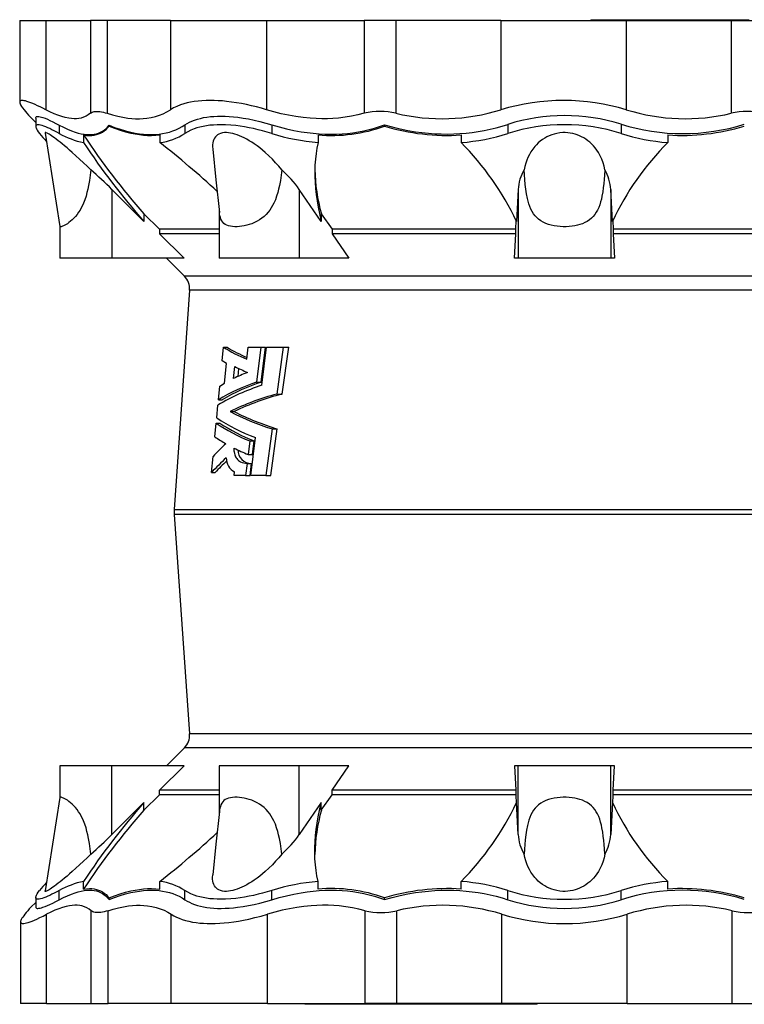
# Model space of a CAD drawing. Extents: x -109 to 1202, y -627 to 726.
# Tile 1 of 5: x -109 to 298, y -627 to -74. Entities that reach past the tile are written whole.
import ezdxf

# ---------------------------------------------------------------- set-up
doc = ezdxf.new("R2010")
doc.units = 0
doc.layers.get('0').update_dxf_attribs({"linetype": 'CONTINUOUS'})

msp = doc.modelspace()

# ---------------------------------------------------------------- linework, layer by layer
at = {"color": 7, "linetype": 'CONTINUOUS'}
for p, q in [((-108.94, -74.91), (-108.94, -120.7)), ((-108.94, -74.91), (-94.31, -74.91)), ((-94.31, -74.91), (-94.31, -124.98)), ((-94.31, -74.91), (-69.31, -74.91)), ((-69.31, -74.91), (-69.31, -126.95)), ((-59.83, -74.91), (-69.31, -74.91)), ((-59.83, -74.91), (-59.83, -126.95)), ((-24.34, -74.91), (-59.83, -74.91)), ((-24.34, -74.91), (-24.34, -124.98)), ((-24.34, -74.91), (29.54, -74.91)), ((29.54, -74.91), (29.54, -124.98)), ((29.54, -74.91), (84.31, -74.91)), ((84.31, -74.91), (84.31, -126.95)), ((102.13, -74.91), (84.31, -74.91)), ((102.13, -74.91), (102.13, -126.95)), ((161.04, -74.91), (102.13, -74.91)), ((161.04, -74.91), (161.04, -124.98)), ((161.04, -74.91), (231.38, -74.91)), ((211.47, -74.41), (211.47, -74.91)), ((211.47, -74.41), (211.7, -74.41)), ((211.7, -74.41), (211.7, -74.91)), ((211.7, -74.41), (214.25, -74.41)), ((214.25, -74.41), (214.25, -74.91)), ((214.25, -74.41), (214.28, -74.41)), ((214.28, -74.41), (214.28, -74.91)), ((214.28, -74.41), (217.76, -74.41)), ((217.76, -74.41), (217.76, -74.91)), ((217.76, -74.41), (218.54, -74.41)), ((218.54, -74.41), (218.54, -74.91)), ((218.54, -74.41), (219.54, -74.41)), ((219.54, -74.41), (219.54, -74.91)), ((219.54, -74.41), (219.57, -74.41)), ((219.57, -74.41), (219.57, -74.91)), ((219.57, -74.41), (223.04, -74.41)), ((223.04, -74.41), (223.04, -74.91)), ((223.04, -74.41), (223.83, -74.41)), ((223.83, -74.41), (223.83, -74.91)), ((223.83, -74.41), (267.66, -74.41)), ((231.38, -74.91), (231.38, -124.98)), ((231.38, -74.91), (290.3, -74.91)), ((267.66, -74.41), (267.66, -74.91)), ((267.66, -74.41), (268.09, -74.41)), ((268.09, -74.41), (268.09, -74.91)), ((268.09, -74.41), (271.44, -74.41)), ((271.44, -74.41), (271.44, -74.91)), ((271.44, -74.41), (272.53, -74.41)), ((272.53, -74.41), (272.53, -74.91)), ((272.53, -74.41), (300.24, -74.41)), ((290.3, -74.91), (290.3, -126.95)), ((290.3, -74.91), (308.12, -74.91)), ((-103.19, -128.83), (-99.98, -132.04)), ((-99.98, -129.6), (-99.98, -134.26)), ((-86.75, -133.55), (-86.75, -138.24)), ((-58.8, -133.64), (-58.8, -134.13)), ((-16.27, -133.44), (-16.27, -138.24)), ((32.43, -133.37), (32.43, -138.24)), ((95.78, -133.39), (95.78, -134.13)), ((164.89, -133.16), (164.89, -138.24)), ((228.47, -133.05), (228.47, -138.24)), ((-94.14, -142.55), (-93.99, -142.7)), ((-73.1, -139.1), (-73.1, -143.34)), ((-30.41, -139.1), (-30.41, -143.34)), ((58.45, -139.1), (58.45, -143.34)), ((138.68, -139.1), (138.68, -143.34)), ((254.68, -139.1), (254.68, -143.34)), ((-39.21, -187.62), (-57.19, -169.73)), ((-57.19, -169.73), (-57.19, -208.25)), ((60.28, -187.62), (47.93, -169.73)), ((47.93, -169.73), (47.93, -208.25)), ((170.72, -169.73), (169.77, -187.62)), ((170.72, -169.73), (170.72, -208.25)), ((223.59, -187.62), (222.65, -169.73)), ((222.65, -169.73), (222.65, -208.25)), ((2.91, -180.81), (2.91, -208.25)), ((-39.21, -183.37), (-30.47, -192.05)), ((-39.21, -183.37), (-39.21, -187.62)), ((60.28, -183.37), (66.28, -192.05)), ((60.28, -183.37), (60.28, -187.62)), ((169.31, -192.05), (169.57, -187.19)), ((223.8, -187.19), (224.05, -192.05)), ((-86.35, -190.35), (-86.35, -208.25)), ((2.91, -192.05), (-30.47, -192.05)), ((-30.47, -192.05), (-30.47, -194.53)), ((169.31, -192.05), (66.28, -192.05)), ((66.28, -192.05), (66.28, -194.53)), ((169.31, -194.53), (169.31, -192.05)), ((327.08, -192.05), (224.05, -192.05)), ((224.05, -192.05), (224.05, -194.53)), ((-30.47, -194.53), (-16.65, -208.25)), ((2.91, -194.53), (-30.47, -194.53)), ((66.28, -194.53), (75.78, -208.25)), ((169.31, -194.53), (66.28, -194.53)), ((168.58, -208.25), (169.31, -194.53)), ((224.05, -194.53), (224.78, -208.25)), ((327.08, -194.53), (224.05, -194.53)), ((-57.19, -208.25), (-86.35, -208.25)), ((-16.65, -208.25), (-57.19, -208.25)), ((-26.67, -208.25), (-16.57, -218.35)), ((47.93, -208.25), (2.91, -208.25)), ((75.78, -208.25), (47.93, -208.25)), ((170.72, -208.25), (168.58, -208.25)), ((222.65, -208.25), (170.72, -208.25)), ((224.78, -208.25), (222.65, -208.25)), ((409.93, -218.35), (-16.57, -218.35)), ((-13.67, -226.12), (-22.28, -349.31)), ((407.03, -226.12), (-13.67, -226.12)), ((4.61, -265.87), (5.34, -258.25)), ((5.34, -258.25), (7.41, -258.25)), ((18.5, -265), (19.25, -258.25)), ((19.25, -258.25), (26.34, -258.25)), ((26.34, -258.25), (23.99, -277.76)), ((26.34, -258.25), (28.98, -258.25)), ((26.58, -277.76), (28.98, -258.25)), ((26.85, -279.6), (29.53, -258.25)), ((29.53, -258.25), (38.96, -258.25)), ((38.96, -258.25), (35.28, -284.48)), ((38.29, -284.48), (42.07, -258.25)), ((38.96, -258.25), (42.07, -258.25)), ((7.02, -267.32), (4.61, -265.87)), ((5.92, -278.49), (7.02, -267.32)), ((11.02, -275.84), (11.72, -269.09)), ((13.85, -270.11), (13.37, -274.74)), ((2.54, -287.7), (3.27, -280.02)), ((3.27, -280.02), (5.92, -278.49)), ((23.99, -277.76), (26.58, -277.76)), ((35.28, -284.48), (38.29, -284.48)), ((1.58, -297.84), (2.26, -290.67)), ((2.54, -287.7), (4.58, -287.7)), ((9.13, -294.25), (11.34, -294.25)), ((0.58, -308.48), (1.3, -300.8)), ((1.3, -300.8), (3.34, -300.8)), ((20.69, -330.25), (23.26, -308.9)), ((32.61, -304.02), (29.1, -330.25)), ((31.97, -330.25), (35.55, -304.02)), ((32.61, -304.02), (35.55, -304.02)), ((20.08, -310.75), (19.19, -318.43)), ((20.08, -310.75), (22.62, -310.75)), ((21.71, -318.43), (22.62, -310.75)), ((-1.3, -328.54), (-0.47, -319.63)), ((19.19, -318.43), (21.71, -318.43)), ((18.61, -323.4), (17.82, -330.25)), ((18.61, -323.4), (21.12, -323.4)), ((20.32, -330.25), (21.12, -323.4)), ((-1.3, -328.54), (0.71, -328.54)), ((11.37, -330.25), (11.59, -328.2)), ((17.82, -330.25), (11.37, -330.25)), ((17.82, -330.25), (20.32, -330.25)), ((29.1, -330.25), (20.69, -330.25)), ((29.1, -330.25), (31.97, -330.25)), ((-22.28, -349.31), (415.64, -349.31)), ((-22.28, -352.1), (-13.67, -475.29)), ((415.64, -352.1), (-22.28, -352.1)), ((407.03, -475.29), (-13.67, -475.29)), ((-16.57, -483.06), (-26.67, -493.15)), ((409.93, -483.06), (-16.57, -483.06)), ((-86.35, -493.15), (-86.35, -511.05)), ((-57.19, -493.15), (-86.35, -493.15)), ((-57.19, -531.68), (-57.19, -493.15)), ((-16.65, -493.15), (-57.19, -493.15)), ((-30.47, -506.87), (-16.65, -493.15)), ((2.91, -493.15), (2.91, -520.6)), ((47.93, -493.15), (2.91, -493.15)), ((47.93, -531.68), (47.93, -493.15)), ((75.78, -493.15), (47.93, -493.15)), ((66.28, -506.87), (75.78, -493.15)), ((168.58, -493.15), (169.31, -506.87)), ((170.72, -493.15), (168.58, -493.15)), ((170.72, -531.68), (170.72, -493.15)), ((222.65, -493.15), (170.72, -493.15)), ((222.65, -531.68), (222.65, -493.15)), ((224.78, -493.15), (222.65, -493.15)), ((224.05, -506.87), (224.78, -493.15)), ((2.91, -506.87), (-30.47, -506.87)), ((-30.47, -509.35), (-30.47, -506.87)), ((169.31, -506.87), (66.28, -506.87)), ((66.28, -509.35), (66.28, -506.87)), ((169.31, -506.87), (169.31, -509.35)), ((224.05, -509.35), (224.05, -506.87)), ((327.08, -506.87), (224.05, -506.87)), ((-39.21, -513.79), (-57.19, -531.68)), ((-39.21, -518.03), (-30.47, -509.35)), ((-39.21, -518.03), (-39.21, -513.79)), ((2.91, -509.35), (-30.47, -509.35)), ((60.28, -513.79), (47.93, -531.68)), ((60.28, -518.03), (66.28, -509.35)), ((60.28, -518.03), (60.28, -513.79)), ((169.31, -509.35), (66.28, -509.35)), ((169.31, -509.35), (169.57, -514.21)), ((170.72, -531.68), (169.77, -513.79)), ((223.59, -513.79), (222.65, -531.68)), ((223.8, -514.21), (224.05, -509.35)), ((327.08, -509.35), (224.05, -509.35)), ((-73.1, -562.3), (-73.1, -558.06)), ((-30.41, -562.3), (-30.41, -558.06)), ((58.45, -562.3), (58.45, -558.06)), ((138.68, -562.3), (138.68, -558.06)), ((254.68, -562.3), (254.68, -558.06)), ((-93.99, -558.71), (-94.14, -558.86)), ((-86.75, -568.3), (-86.75, -563.16)), ((-16.27, -568.3), (-16.27, -563.16)), ((32.43, -568.3), (32.43, -563.16)), ((164.89, -568.3), (164.89, -563.16)), ((228.47, -568.3), (228.47, -563.16)), ((-99.98, -567.14), (-99.98, -572.27)), ((-58.8, -568.17), (-58.8, -567.28)), ((95.78, -568.17), (95.78, -567.28)), ((-99.98, -569.83), (-102.72, -572.57)), ((-68.85, -626.5), (-68.85, -574.45)), ((-59.36, -626.5), (-59.36, -574.45)), ((84.78, -626.5), (84.78, -574.45)), ((102.6, -626.5), (102.6, -574.45)), ((290.76, -626.5), (290.76, -574.45)), ((-93.85, -626.5), (-93.85, -576.43)), ((-23.88, -626.5), (-23.88, -576.43)), ((30.01, -626.5), (30.01, -576.43)), ((161.51, -626.5), (161.51, -576.43)), ((231.85, -626.5), (231.85, -576.43)), ((-108.48, -580.7), (-108.48, -626.5)), ((-93.85, -626.5), (-108.48, -626.5)), ((-93.85, -626.5), (-68.85, -626.5)), ((-68.85, -626.5), (-59.36, -626.5)), ((-23.88, -626.5), (-59.36, -626.5)), ((30.01, -626.5), (-23.88, -626.5)), ((30.01, -626.5), (84.78, -626.5)), ((50.94, -626.5), (50.94, -627)), ((51.37, -627), (50.94, -627)), ((51.37, -627), (51.37, -626.5)), ((91.99, -627), (51.37, -627)), ((102.6, -626.5), (84.78, -626.5)), ((91.99, -627), (91.99, -626.5)), ((92.65, -627), (91.99, -627)), ((92.65, -627), (92.65, -626.5)), ((120.36, -627), (92.65, -627)), ((161.51, -626.5), (102.6, -626.5)), ((120.36, -627), (120.36, -626.5)), ((121.46, -627), (120.36, -627)), ((121.46, -627), (121.46, -626.5)), ((124.81, -627), (121.46, -627)), ((124.81, -627), (124.81, -626.5)), ((125.24, -627), (124.81, -627)), ((125.24, -627), (125.24, -626.5)), ((169.06, -627), (125.24, -627)), ((231.85, -626.5), (161.51, -626.5)), ((169.06, -627), (169.06, -626.5)), ((169.85, -627), (169.06, -627)), ((169.85, -627), (169.85, -626.5)), ((173.33, -627), (169.85, -627)), ((173.33, -627), (173.33, -626.5)), ((173.36, -627), (173.33, -627)), ((173.36, -627), (173.36, -626.5)), ((174.35, -627), (173.36, -627)), ((174.35, -627), (174.35, -626.5)), ((175.14, -627), (174.35, -627)), ((175.14, -627), (175.14, -626.5)), ((178.61, -627), (175.14, -627)), ((178.61, -627), (178.61, -626.5)), ((178.65, -627), (178.61, -627)), ((178.65, -627), (178.65, -626.5)), ((181.2, -627), (178.65, -627)), ((181.2, -627), (181.2, -626.5)), ((181.42, -627), (181.2, -627)), ((181.42, -627), (181.42, -626.5)), ((231.85, -626.5), (290.76, -626.5)), ((290.76, -626.5), (308.58, -626.5))]:
    msp.add_line(p, q, dxfattribs=at)
for points in [[(-94.31, -124.98), (-95.92, -124.15), (-97.45, -123.39), (-98.89, -122.69), (-100.25, -122.07), (-101.56, -121.5), (-102.77, -121.01), (-103.88, -120.6), (-104.88, -120.26), (-105.7, -120.03), (-106.42, -119.87), (-107.06, -119.77), (-107.6, -119.73), (-108.08, -119.77), (-108.46, -119.89), (-108.73, -120.08), (-108.89, -120.35), (-108.94, -120.71), (-108.88, -121.14), (-108.71, -121.66), (-108.43, -122.25), (-107.95, -123.05), (-107.31, -123.96), (-106.53, -124.98)], [(29.54, -124.98), (26.69, -124.15), (23.85, -123.39), (21.03, -122.69), (18.24, -122.07), (15.41, -121.5), (12.61, -121.01), (9.86, -120.6), (7.15, -120.26), (4.77, -120.03), (2.43, -119.87), (0.14, -119.77), (-2.09, -119.73), (-4.42, -119.77), (-6.69, -119.89), (-8.88, -120.08), (-10.98, -120.35), (-13.06, -120.71), (-15.05, -121.14), (-16.94, -121.66), (-18.73, -122.25), (-20.75, -123.05), (-22.62, -123.96), (-24.34, -124.98)], [(-69.31, -126.95), (-70.46, -127.83), (-71.71, -128.57), (-73.06, -129.16), (-74.5, -129.59), (-75.76, -129.83), (-77.08, -129.96), (-78.47, -129.98), (-79.92, -129.89), (-81.42, -129.7), (-83.36, -129.31), (-85.39, -128.76), (-87.49, -128.05), (-89.7, -127.18), (-91.97, -126.15), (-94.31, -124.98)], [(-69.31, -126.95), (-68.88, -126.63), (-68.37, -126.36), (-67.8, -126.15), (-67.15, -125.99), (-66.43, -125.9), (-65.64, -125.87), (-64.82, -125.9), (-63.94, -125.99), (-63.01, -126.14), (-62, -126.35), (-60.94, -126.62), (-59.83, -126.95)], [(-59.83, -126.95), (-56.88, -127.83), (-53.98, -128.57), (-51.14, -129.16), (-48.35, -129.59), (-46.11, -129.83), (-43.91, -129.96), (-41.77, -129.98), (-39.67, -129.89), (-37.64, -129.7), (-35.2, -129.31), (-32.85, -128.76), (-30.6, -128.05), (-28.41, -127.18), (-26.32, -126.15), (-24.34, -124.98)], [(84.31, -126.95), (80.81, -127.83), (77.24, -128.57), (73.6, -129.16), (69.89, -129.59), (66.8, -129.83), (63.66, -129.96), (60.49, -129.98), (57.29, -129.89), (54.07, -129.7), (50.05, -129.31), (46.01, -128.76), (41.94, -128.05), (37.81, -127.18), (33.67, -126.15), (29.54, -124.98)], [(-99.97, -129.6), (-99.98, -129.54), (-99.91, -129.22), (-99.75, -128.99), (-99.5, -128.82), (-99.15, -128.72), (-98.7, -128.7), (-98.15, -128.74), (-97.49, -128.86), (-96.74, -129.05), (-95.89, -129.32), (-94.71, -129.75), (-93.4, -130.29), (-91.95, -130.94), (-90.34, -131.7), (-88.61, -132.58), (-86.75, -133.55)], [(-16.27, -133.44), (-15.05, -132.68), (-13.73, -131.98), (-12.33, -131.34), (-10.84, -130.76), (-9.23, -130.24), (-7.53, -129.78), (-5.75, -129.39), (-3.88, -129.07), (-1.99, -128.83), (-0.03, -128.67), (2.01, -128.56), (4.1, -128.53), (6.33, -128.58), (8.61, -128.69), (10.96, -128.89), (13.35, -129.15), (16.37, -129.58), (19.45, -130.11), (22.58, -130.76), (25.83, -131.52), (29.12, -132.39), (32.43, -133.37)], [(-86.75, -138.24), (-88.19, -137.48), (-89.56, -136.78), (-90.86, -136.14), (-92.08, -135.56), (-93.25, -135.03), (-94.34, -134.58), (-95.34, -134.19), (-96.25, -133.88), (-97.23, -133.6), (-98.07, -133.43), (-98.76, -133.37), (-99.2, -133.4), (-99.54, -133.51), (-99.78, -133.69), (-99.93, -133.93), (-99.98, -134.26), (-99.93, -134.66), (-99.78, -135.13), (-99.53, -135.67), (-99.09, -136.43), (-98.51, -137.29), (-97.79, -138.24)], [(-69, -158.66), (-71.09, -156.66), (-73.2, -154.67), (-75.31, -152.71), (-77.42, -150.79), (-79.52, -148.92), (-80.97, -147.65), (-82.4, -146.41), (-83.81, -145.22), (-85.2, -144.07), (-86.3, -143.18), (-87.37, -142.32), (-88.4, -141.51), (-89.4, -140.76), (-90.34, -140.07), (-91.11, -139.53), (-91.83, -139.04), (-92.49, -138.63), (-93.08, -138.29), (-93.59, -138.03), (-94.01, -137.86), (-94.34, -137.78), (-94.57, -137.79), (-94.71, -137.93), (-94.71, -138.17)], [(-86.75, -133.55), (-84.42, -134.75), (-82.15, -135.81), (-79.94, -136.73), (-77.8, -137.49), (-76.1, -138), (-74.45, -138.39), (-72.85, -138.68), (-71.31, -138.86), (-69.84, -138.92), (-68.46, -138.86), (-67.15, -138.71), (-65.9, -138.44), (-64.71, -138.07), (-63.59, -137.6), (-62.49, -137.01), (-61.47, -136.32), (-60.51, -135.52), (-59.62, -134.63), (-58.8, -133.64)], [(-73.1, -139.1), (-71.43, -139.31), (-69.83, -139.38), (-68.46, -139.33), (-67.15, -139.17), (-65.9, -138.91), (-64.71, -138.54), (-63.58, -138.08), (-62.49, -137.49), (-61.47, -136.79), (-60.51, -136), (-59.62, -135.11), (-58.8, -134.13)], [(-58.8, -133.64), (-55.68, -134.82), (-52.6, -135.87), (-49.56, -136.76), (-46.57, -137.51), (-44.16, -138), (-41.79, -138.38), (-39.46, -138.65), (-37.18, -138.81), (-34.95, -138.86), (-32.85, -138.79), (-30.79, -138.62), (-28.79, -138.34), (-26.85, -137.96), (-24.97, -137.47), (-23.1, -136.87), (-21.3, -136.16), (-19.55, -135.35), (-17.88, -134.44), (-16.27, -133.44)], [(-58.8, -134.13), (-55.68, -135.31), (-52.59, -136.36), (-49.56, -137.26), (-46.57, -138.01), (-44.16, -138.51), (-41.78, -138.89), (-39.45, -139.17), (-37.17, -139.33), (-34.95, -139.38), (-32.65, -139.3), (-30.41, -139.1)], [(32.43, -138.24), (29.88, -137.48), (27.34, -136.78), (24.81, -136.14), (22.31, -135.56), (19.77, -135.03), (17.26, -134.58), (14.78, -134.19), (12.36, -133.88), (9.43, -133.6), (6.59, -133.43), (3.84, -133.37), (1.75, -133.4), (-0.29, -133.51), (-2.25, -133.69), (-4.14, -133.93), (-6.01, -134.26), (-7.8, -134.66), (-9.5, -135.13), (-11.11, -135.67), (-12.97, -136.43), (-14.69, -137.29), (-16.27, -138.24)], [(38.05, -158.66), (36.41, -156.66), (34.66, -154.67), (32.82, -152.71), (30.87, -150.79), (28.82, -148.92), (27.34, -147.65), (25.8, -146.41), (24.22, -145.22), (22.6, -144.07), (21.25, -143.18), (19.87, -142.32), (18.47, -141.51), (17.04, -140.76), (15.6, -140.07), (14.34, -139.53), (13.08, -139.04), (11.82, -138.63), (10.58, -138.29), (9.36, -138.03), (8.17, -137.86), (7.03, -137.78), (5.96, -137.79), (4.8, -137.93), (3.75, -138.19), (2.81, -138.57), (2.04, -139.03), (1.38, -139.57), (0.82, -140.18), (0.35, -140.86), (-0.07, -141.71), (-0.38, -142.62), (-0.58, -143.59), (-0.69, -144.61), (-0.71, -145.66), (-0.61, -147.09), (-0.61, -147.13)], [(32.43, -133.37), (36.55, -134.56), (40.67, -135.62), (44.79, -136.53), (48.9, -137.29), (52.27, -137.79), (55.63, -138.18), (58.98, -138.47), (62.3, -138.64), (65.6, -138.7), (68.76, -138.64), (71.89, -138.48), (74.99, -138.21), (78.04, -137.84), (81.05, -137.37), (84.1, -136.77), (87.1, -136.08), (90.05, -135.28), (92.95, -134.38), (95.78, -133.39)], [(95.78, -133.39), (100.08, -134.58), (104.42, -135.62), (108.77, -136.51), (113.14, -137.25), (116.74, -137.74), (120.35, -138.12), (123.96, -138.39), (127.56, -138.55), (131.14, -138.59), (134.6, -138.52), (138.04, -138.35), (141.46, -138.07), (144.85, -137.68), (148.2, -137.19), (151.62, -136.59), (155, -135.87), (158.35, -135.06), (161.64, -134.16), (164.89, -133.16)], [(219.33, -158.66), (218.9, -156.66), (218.33, -154.67), (217.61, -152.71), (216.74, -150.79), (215.7, -148.92), (214.88, -147.65), (213.96, -146.41), (212.96, -145.22), (211.85, -144.07), (210.88, -143.18), (209.84, -142.32), (208.72, -141.51), (207.54, -140.76), (206.27, -140.07), (205.12, -139.53), (203.9, -139.04), (202.63, -138.63), (201.32, -138.29), (199.96, -138.03), (198.56, -137.86), (197.14, -137.78), (195.73, -137.79), (194.09, -137.93), (192.48, -138.19), (190.92, -138.57), (189.51, -139.03), (188.16, -139.57), (186.87, -140.18), (185.66, -140.86), (184.36, -141.71), (183.14, -142.62), (182.01, -143.59), (180.97, -144.61), (180.02, -145.66), (178.88, -147.09), (177.87, -148.58), (176.98, -150.11), (176.2, -151.67), (175.53, -153.26), (174.97, -154.87), (174.44, -156.75), (174.03, -158.66)], [(-94.72, -138.17), (-90.54, -164.2), (-86.35, -190.38)], [(58.45, -143.34), (57.83, -146.45), (57.33, -149.59), (56.97, -152.76), (56.72, -155.97), (56.61, -159.2), (56.61, -162.46), (56.74, -165.75), (56.98, -169.06), (57.35, -172.55), (57.85, -176.06), (58.46, -179.59), (59.2, -183.14), (60.28, -187.62)], [(-0.61, -147.13), (1.18, -164.2), (3.1, -182.62)], [(-69, -158.66), (-69.34, -161.62), (-69.76, -164.6), (-70.29, -167.55), (-70.71, -169.52), (-71.19, -171.47), (-71.73, -173.39), (-72.41, -175.43), (-73.18, -177.41), (-73.77, -178.72), (-74.4, -179.99), (-75.09, -181.22), (-75.88, -182.49), (-76.73, -183.68), (-77.64, -184.82), (-78.58, -185.85), (-79.5, -186.76), (-80.41, -187.57), (-81.32, -188.29), (-82.2, -188.9), (-82.96, -189.39), (-83.66, -189.78), (-84.31, -190.11), (-84.87, -190.35), (-85.37, -190.52), (-85.77, -190.61), (-86.07, -190.61), (-86.27, -190.54), (-86.35, -190.38)], [(38.05, -158.66), (37.71, -161.62), (37.28, -164.6), (36.75, -167.55), (36.31, -169.52), (35.81, -171.47), (35.22, -173.39), (34.49, -175.43), (33.62, -177.41), (32.96, -178.72), (32.21, -179.99), (31.4, -181.22), (30.42, -182.49), (29.35, -183.68), (28.16, -184.82), (26.88, -185.85), (25.56, -186.76), (24.19, -187.57), (22.73, -188.29), (21.25, -188.9), (19.85, -189.39), (18.47, -189.78), (17.06, -190.11), (15.69, -190.35), (14.31, -190.52), (12.97, -190.61), (11.67, -190.61), (10.44, -190.54), (9.28, -190.37), (8.21, -190.12), (7.21, -189.75), (6.32, -189.29), (5.58, -188.74), (4.94, -188.09), (4.39, -187.3), (3.94, -186.39), (3.62, -185.46), (3.37, -184.44), (3.18, -183.31), (3.11, -182.62)], [(219.33, -158.66), (219.15, -161.62), (218.97, -164.01), (218.75, -166.39), (218.48, -168.75), (218.14, -171.09), (217.73, -173.39), (217.37, -175.04), (216.95, -176.66), (216.46, -178.24), (215.88, -179.76), (215.22, -181.22), (214.51, -182.5), (213.7, -183.71), (212.79, -184.83), (211.78, -185.85), (210.67, -186.77), (209.45, -187.59), (208.15, -188.3), (206.78, -188.9), (205.39, -189.39), (203.95, -189.79), (202.46, -190.11), (200.94, -190.35), (199.3, -190.52), (197.63, -190.61), (195.95, -190.61), (194.29, -190.54), (192.58, -190.37), (190.88, -190.11), (189.23, -189.75), (187.65, -189.29), (186.16, -188.73), (184.75, -188.06), (183.42, -187.28), (182.2, -186.39), (181.16, -185.45), (180.21, -184.41), (179.36, -183.29), (178.6, -182.08), (177.9, -180.72), (177.29, -179.29), (176.76, -177.8), (176.31, -176.27), (175.92, -174.71), (175.39, -172.12), (174.97, -169.48), (174.64, -166.81), (174.39, -164.1), (174.19, -161.39), (174.03, -158.66)], [(11.25, -314.8), (11.22, -315.32), (11.22, -315.83), (11.25, -316.36), (11.3, -316.87), (11.48, -317.81), (11.74, -318.69), (11.96, -319.25), (12.21, -319.76), (12.49, -320.24), (12.8, -320.68), (13.29, -321.27), (13.83, -321.77), (14.4, -322.2), (15, -322.56), (15.85, -322.93), (16.74, -323.19), (17.66, -323.35), (18.61, -323.4)], [(-86.35, -511.02), (-90.54, -537.21), (-94.72, -563.24)], [(-69, -542.74), (-69.34, -539.78), (-69.76, -536.81), (-70.29, -533.86), (-70.71, -531.89), (-71.19, -529.94), (-71.73, -528.01), (-72.41, -525.98), (-73.18, -524), (-73.77, -522.69), (-74.4, -521.41), (-75.09, -520.19), (-75.88, -518.92), (-76.73, -517.72), (-77.64, -516.59), (-78.58, -515.55), (-79.5, -514.64), (-80.41, -513.84), (-81.32, -513.12), (-82.2, -512.5), (-82.96, -512.02), (-83.66, -511.62), (-84.31, -511.3), (-84.87, -511.06), (-85.37, -510.89), (-85.77, -510.8), (-86.07, -510.79), (-86.27, -510.87), (-86.35, -511.02)], [(38.05, -542.74), (37.71, -539.78), (37.28, -536.81), (36.75, -533.86), (36.31, -531.89), (35.81, -529.94), (35.22, -528.01), (34.49, -525.98), (33.62, -524), (32.96, -522.69), (32.21, -521.41), (31.4, -520.19), (30.42, -518.92), (29.35, -517.72), (28.16, -516.59), (26.88, -515.55), (25.56, -514.64), (24.19, -513.84), (22.73, -513.12), (21.25, -512.5), (19.85, -512.02), (18.47, -511.62), (17.06, -511.3), (15.69, -511.06), (14.31, -510.89), (12.97, -510.8), (11.67, -510.79), (10.44, -510.87), (9.28, -511.03), (8.21, -511.29), (7.21, -511.65), (6.32, -512.12), (5.58, -512.67), (4.94, -513.32), (4.39, -514.11), (3.94, -515.02), (3.62, -515.94), (3.37, -516.96), (3.18, -518.1), (3.11, -518.78)], [(58.45, -558.06), (57.83, -554.96), (57.33, -551.82), (56.97, -548.64), (56.72, -545.44), (56.61, -542.21), (56.61, -538.94), (56.74, -535.65), (56.98, -532.34), (57.35, -528.86), (57.85, -525.35), (58.46, -521.82), (59.2, -518.27), (60.28, -513.79)], [(219.33, -542.74), (219.15, -539.78), (218.97, -537.39), (218.75, -535.01), (218.48, -532.65), (218.14, -530.31), (217.73, -528.01), (217.37, -526.37), (216.95, -524.75), (216.46, -523.17), (215.88, -521.64), (215.22, -520.19), (214.51, -518.9), (213.7, -517.69), (212.79, -516.57), (211.78, -515.55), (210.67, -514.63), (209.45, -513.82), (208.15, -513.11), (206.78, -512.5), (205.39, -512.01), (203.95, -511.61), (202.46, -511.29), (200.94, -511.06), (199.3, -510.88), (197.63, -510.8), (195.95, -510.79), (194.29, -510.87), (192.58, -511.04), (190.88, -511.3), (189.23, -511.66), (187.65, -512.12), (186.16, -512.68), (184.75, -513.34), (183.42, -514.13), (182.2, -515.02), (181.16, -515.96), (180.21, -516.99), (179.36, -518.12), (178.6, -519.32), (177.9, -520.68), (177.29, -522.11), (176.76, -523.6), (176.31, -525.13), (175.92, -526.7), (175.39, -529.28), (174.97, -531.92), (174.64, -534.6), (174.39, -537.3), (174.19, -540.02), (174.03, -542.74)], [(3.1, -518.78), (1.18, -537.21), (-0.61, -554.27)], [(-69, -542.74), (-71.09, -544.75), (-73.2, -546.74), (-75.31, -548.7), (-77.42, -550.62), (-79.52, -552.49), (-80.97, -553.75), (-82.4, -554.99), (-83.81, -556.19), (-85.2, -557.34), (-86.3, -558.23), (-87.37, -559.08), (-88.4, -559.89), (-89.4, -560.64), (-90.34, -561.33), (-91.11, -561.88), (-91.83, -562.36), (-92.49, -562.78), (-93.08, -563.12), (-93.59, -563.38), (-94.01, -563.55), (-94.34, -563.63), (-94.57, -563.61), (-94.71, -563.47), (-94.71, -563.24)], [(38.05, -542.74), (36.41, -544.75), (34.66, -546.74), (32.82, -548.7), (30.87, -550.62), (28.82, -552.49), (27.34, -553.75), (25.8, -554.99), (24.22, -556.19), (22.6, -557.34), (21.25, -558.23), (19.87, -559.08), (18.47, -559.89), (17.04, -560.64), (15.6, -561.33), (14.34, -561.88), (13.08, -562.36), (11.82, -562.78), (10.58, -563.12), (9.36, -563.38), (8.17, -563.55), (7.03, -563.63), (5.96, -563.61), (4.8, -563.47), (3.75, -563.21), (2.81, -562.83), (2.04, -562.38), (1.38, -561.84), (0.82, -561.22), (0.35, -560.55), (-0.07, -559.7), (-0.38, -558.78), (-0.58, -557.81), (-0.69, -556.8), (-0.71, -555.75), (-0.61, -554.31), (-0.61, -554.27)], [(219.33, -542.74), (218.9, -544.75), (218.33, -546.74), (217.61, -548.7), (216.74, -550.62), (215.7, -552.49), (214.88, -553.75), (213.96, -554.99), (212.96, -556.19), (211.85, -557.34), (210.88, -558.23), (209.84, -559.08), (208.72, -559.89), (207.54, -560.64), (206.27, -561.33), (205.12, -561.88), (203.9, -562.36), (202.63, -562.78), (201.32, -563.12), (199.96, -563.38), (198.56, -563.55), (197.14, -563.63), (195.73, -563.61), (194.09, -563.47), (192.48, -563.21), (190.92, -562.83), (189.51, -562.38), (188.16, -561.84), (186.87, -561.22), (185.66, -560.55), (184.36, -559.7), (183.14, -558.78), (182.01, -557.81), (180.97, -556.8), (180.02, -555.75), (178.88, -554.31), (177.87, -552.83), (176.98, -551.3), (176.2, -549.74), (175.53, -548.15), (174.97, -546.54), (174.44, -544.65), (174.03, -542.74)], [(-86.75, -563.16), (-88.19, -563.93), (-89.56, -564.63), (-90.86, -565.27), (-92.08, -565.85), (-93.25, -566.37), (-94.34, -566.83), (-95.34, -567.21), (-96.25, -567.53), (-97.23, -567.81), (-98.07, -567.98), (-98.76, -568.04), (-99.2, -568), (-99.54, -567.89), (-99.78, -567.72), (-99.93, -567.47), (-99.98, -567.14), (-99.93, -566.75), (-99.78, -566.27), (-99.53, -565.74), (-99.09, -564.98), (-98.51, -564.12), (-97.79, -563.16)], [(-86.75, -568.3), (-84.42, -567.1), (-82.15, -566.04), (-79.94, -565.12), (-77.8, -564.36), (-76.1, -563.85), (-74.45, -563.45), (-72.85, -563.16), (-71.31, -562.98), (-69.83, -562.92), (-68.46, -562.97), (-67.15, -563.12), (-65.9, -563.39), (-64.71, -563.75), (-63.58, -564.22), (-62.49, -564.81), (-61.47, -565.5), (-60.51, -566.3), (-59.62, -567.19), (-58.8, -568.17)], [(-73.1, -562.3), (-71.43, -562.1), (-69.83, -562.03), (-68.46, -562.08), (-67.15, -562.23), (-65.9, -562.49), (-64.71, -562.86), (-63.58, -563.33), (-62.49, -563.92), (-61.47, -564.61), (-60.51, -565.4), (-59.62, -566.3), (-58.8, -567.28)], [(-58.8, -567.28), (-55.68, -566.09), (-52.59, -565.04), (-49.56, -564.14), (-46.57, -563.4), (-44.16, -562.9), (-41.78, -562.51), (-39.45, -562.24), (-37.17, -562.08), (-34.95, -562.03), (-32.65, -562.1), (-30.41, -562.3)], [(-58.8, -568.17), (-55.68, -566.98), (-52.59, -565.94), (-49.56, -565.03), (-46.57, -564.29), (-44.16, -563.79), (-41.78, -563.41), (-39.45, -563.13), (-37.17, -562.97), (-34.95, -562.92), (-32.84, -562.98), (-30.79, -563.15), (-28.79, -563.43), (-26.85, -563.81), (-24.97, -564.29), (-23.1, -564.89), (-21.3, -565.6), (-19.55, -566.4), (-17.88, -567.3), (-16.27, -568.3)], [(32.43, -563.16), (29.88, -563.93), (27.34, -564.63), (24.81, -565.27), (22.31, -565.85), (19.77, -566.37), (17.26, -566.83), (14.78, -567.21), (12.36, -567.53), (9.43, -567.81), (6.59, -567.98), (3.84, -568.04), (1.75, -568), (-0.29, -567.89), (-2.25, -567.72), (-4.14, -567.47), (-6.01, -567.14), (-7.8, -566.75), (-9.5, -566.27), (-11.11, -565.74), (-12.97, -564.98), (-14.69, -564.12), (-16.27, -563.16)], [(32.43, -568.3), (36.55, -567.1), (40.67, -566.04), (44.79, -565.12), (48.9, -564.36), (52.27, -563.85), (55.63, -563.45), (58.98, -563.16), (62.3, -562.98), (65.6, -562.92), (68.76, -562.97), (71.89, -563.12), (74.98, -563.39), (78.04, -563.75), (81.05, -564.22), (84.1, -564.81), (87.1, -565.5), (90.05, -566.3), (92.95, -567.19), (95.78, -568.17)], [(95.78, -568.17), (100.08, -566.98), (104.42, -565.94), (108.77, -565.03), (113.14, -564.29), (116.74, -563.79), (120.35, -563.41), (123.96, -563.13), (127.56, -562.97), (131.14, -562.92), (134.6, -562.98), (138.04, -563.15), (141.45, -563.43), (144.84, -563.81), (148.2, -564.29), (151.62, -564.89), (155, -565.6), (158.34, -566.4), (161.64, -567.3), (164.89, -568.3)], [(-99.97, -572.27), (-99.98, -572.33), (-99.91, -572.64), (-99.75, -572.88), (-99.5, -573.05), (-99.15, -573.14), (-98.7, -573.17), (-98.15, -573.12), (-97.49, -573), (-96.74, -572.81), (-95.89, -572.54), (-94.71, -572.11), (-93.4, -571.57), (-91.96, -570.92), (-90.34, -570.15), (-88.61, -569.28), (-86.75, -568.3)], [(-16.27, -568.3), (-15.05, -569.06), (-13.73, -569.75), (-12.33, -570.39), (-10.84, -570.97), (-9.23, -571.49), (-7.53, -571.94), (-5.75, -572.33), (-3.89, -572.64), (-2, -572.88), (-0.03, -573.05), (2, -573.14), (4.09, -573.17), (6.32, -573.12), (8.6, -573), (10.95, -572.81), (13.34, -572.54), (16.36, -572.11), (19.44, -571.57), (22.57, -570.92), (25.83, -570.15), (29.12, -569.28), (32.43, -568.3)], [(-68.85, -574.45), (-70, -573.57), (-71.25, -572.83), (-72.59, -572.25), (-74.03, -571.82), (-75.29, -571.58), (-76.62, -571.45), (-78, -571.42), (-79.45, -571.51), (-80.95, -571.7), (-82.89, -572.09), (-84.92, -572.64), (-87.02, -573.35), (-89.23, -574.23), (-91.51, -575.26), (-93.85, -576.43)], [(-59.36, -574.45), (-60.44, -574.77), (-61.47, -575.04), (-62.46, -575.25), (-63.42, -575.41), (-64.33, -575.5), (-65.18, -575.54), (-65.94, -575.51), (-66.64, -575.42), (-67.28, -575.27), (-67.87, -575.06), (-68.4, -574.78), (-68.85, -574.45)], [(-59.36, -574.45), (-56.42, -573.57), (-53.52, -572.83), (-50.67, -572.25), (-47.89, -571.82), (-45.64, -571.58), (-43.45, -571.45), (-41.3, -571.42), (-39.21, -571.51), (-37.17, -571.7), (-34.73, -572.09), (-32.38, -572.64), (-30.13, -573.35), (-27.94, -574.23), (-25.86, -575.26), (-23.88, -576.43)], [(84.78, -574.45), (81.28, -573.57), (77.71, -572.83), (74.07, -572.25), (70.36, -571.82), (67.26, -571.58), (64.13, -571.45), (60.96, -571.42), (57.76, -571.51), (54.54, -571.7), (50.52, -572.09), (46.47, -572.64), (42.41, -573.35), (38.28, -574.23), (34.14, -575.26), (30.01, -576.43)], [(-106.06, -576.43), (-106.71, -577.26), (-107.26, -578.02), (-107.71, -578.71), (-108.05, -579.34), (-108.3, -579.9), (-108.44, -580.39), (-108.47, -580.81), (-108.39, -581.14), (-108.21, -581.37), (-107.95, -581.54), (-107.58, -581.64), (-107.13, -581.67), (-106.54, -581.63), (-105.84, -581.52), (-105.04, -581.32), (-104.14, -581.05), (-103.1, -580.7), (-101.96, -580.26), (-100.72, -579.75), (-99.39, -579.16), (-97.67, -578.35), (-95.82, -577.44), (-93.85, -576.43)], [(-23.88, -576.43), (-22.49, -577.26), (-21.01, -578.02), (-19.43, -578.71), (-17.76, -579.34), (-15.94, -579.9), (-14.02, -580.39), (-12.01, -580.81), (-9.9, -581.14), (-7.93, -581.37), (-5.89, -581.54), (-3.79, -581.64), (-1.62, -581.67), (0.79, -581.63), (3.26, -581.52), (5.8, -581.32), (8.39, -581.05), (11.11, -580.7), (13.88, -580.26), (16.69, -579.75), (19.54, -579.16), (23, -578.35), (26.49, -577.44), (30.01, -576.43)]]:
    msp.add_lwpolyline(points, dxfattribs=at)
for centre, radius, start, end in [((196.21, -239.75), 120.04, 72.963, 107.037), ((-70.16, -96.81), 46, 217.7548, 224.1093), ((93.22, -162.84), 36.98, 76.0558, 103.9442), ((127.98, -18.57), 111.42, 256.585, 287.2612), ((264.45, -18.57), 111.42, 252.7388, 283.415), ((299.21, -162.84), 36.98, 76.0558, 103.9442), ((196.84, -233.88), 105.67, 72.5813, 107.6003), ((65.73, -51.19), 88.22, 265.2664, 289.917), ((130.92, -18.63), 120.72, 253.0807, 273.6867), ((196.68, -238.98), 105.63, 72.4842, 107.5158), ((263.06, -22.48), 115.86, 252.6326, 287.3355), ((262.35, -17.85), 121.5, 266.3797, 286.8529), ((-57.61, -107.83), 50.4, 217.1149, 223.5371), ((-64.47, -99.45), 44.74, 240.1272, 258.883), ((260.22, 80.92), 399.39, 213.4289, 221.4334), ((263.46, 79.16), 403.46, 213.4694, 221.3929), ((-34.01, -111.26), 32.29, 276.4011, 303.3152), ((-335.52, -534.56), 496.13, 47.1523, 52.0484), ((68.07, -25.48), 118.25, 252.4637, 265.3377), ((130.81, -33.1), 110.52, 274.0839, 287.9592), ((26.76, -254.99), 158.08, 25.2255, 44.9292), ((366.6, -254.99), 158.08, 135.0708, 154.7745), ((262.55, -33.1), 110.52, 252.0408, 265.9161), ((-237.94, -350.88), 255.91, 45.0635, 48.6874), ((-2.94, -205.19), 62.01, 34.8839, 48.6179), ((158.23, -156.3), 101.62, 181.281, 195.453), ((194.83, -170.93), 24.14, 149.4751, 177.1493), ((198.64, -170.89), 24.03, 2.7841, 30.5915), ((-23.64, -225.42), 10, 356, 45), ((55.76, -176.1), 96.39, 238.4621, 247.2602), ((57.03, -175.6), 96.4, 239.0222, 246.5053), ((61.25, -170.47), 110.35, 243.3333, 247.4152), ((65.4, -388.02), 124.67, 111.9192, 115.8621), ((65.4, -398.18), 124.68, 108.0104, 120.427), ((62.94, -389.87), 118.69, 109.1599, 120.5926), ((65.97, -394.18), 122.91, 108.6882, 119.9624), ((73.81, -427.45), 148.06, 105.0813, 115.8993), ((77.76, -435.38), 155.98, 104.6583, 115.203), ((58.01, -214.02), 101.04, 236.0481, 249.8827), ((70.62, -179.61), 130.09, 241.7918, 253.0081), ((71.75, -179.47), 129.71, 242.2441, 253.7956), ((56.56, -219.14), 98.61, 235.9124, 248.2868), ((58.93, -216.68), 100.84, 236.5395, 248.8915), ((46.91, -241.97), 81.06, 235.1352, 240.3133), ((78.79, -391.66), 107.11, 132.2585, 137.7366), ((63.68, -210.56), 116.68, 243.2983, 247.5847), ((78.58, -400.55), 107.55, 131.7837, 137.9683), ((15.78, -320.39), 8.86, 179.7619, 241.7757), ((20.89, -316.04), 7.36, 178.9624, 271.7917), ((79.46, -400.96), 106.98, 132.5214, 137.3955), ((-2.33, -350.7), 20, 176, 184), ((-23.64, -475.99), 10, 315, 4), ((263.46, -780.57), 403.46, 138.6071, 146.5306), ((26.76, -446.42), 158.08, 315.0708, 334.7745), ((366.6, -446.42), 158.08, 205.2255, 224.9292), ((260.22, -782.33), 399.39, 138.5666, 146.5711), ((158.23, -545.11), 101.62, 164.547, 178.719), ((-237.94, -350.52), 255.91, 311.3126, 314.9365), ((-335.52, -166.85), 496.12, 307.9516, 312.8477), ((-2.94, -496.21), 62.01, 311.3821, 325.1161), ((194.83, -530.48), 24.14, 182.8507, 210.5249), ((198.64, -530.51), 24.03, 329.4085, 357.2159), ((-64.47, -601.96), 44.74, 101.1171, 119.8727), ((-34.01, -590.14), 32.29, 56.6849, 83.5988), ((68.07, -675.92), 118.25, 94.6624, 107.5363), ((130.81, -668.3), 110.52, 72.0409, 85.9161), ((262.55, -668.3), 110.52, 94.0839, 107.9591), ((-57.6, -593.58), 50.4, 136.4631, 142.8849), ((65.73, -650.22), 88.22, 70.083, 94.7336), ((130.92, -682.78), 120.72, 86.3133, 106.9194), ((196.68, -462.43), 105.63, 252.4842, 287.5158), ((263.23, -678.77), 115.81, 72.7482, 107.4654), ((262.35, -683.56), 121.5, 73.1471, 93.6203), ((196.68, -467.53), 105.67, 252.4901, 287.5099), ((-69.69, -604.59), 46, 135.8907, 142.245), ((93.69, -538.56), 36.98, 256.0558, 283.9442), ((128.45, -682.83), 111.42, 72.7388, 103.4149), ((264.91, -682.83), 111.42, 76.5851, 107.2612), ((299.67, -538.56), 36.98, 256.0558, 283.9442), ((196.68, -461.66), 120.04, 252.9629, 287.0371)]:
    msp.add_arc(centre, radius, start, end, dxfattribs=at)

doc.saveas('drawing.dxf')
